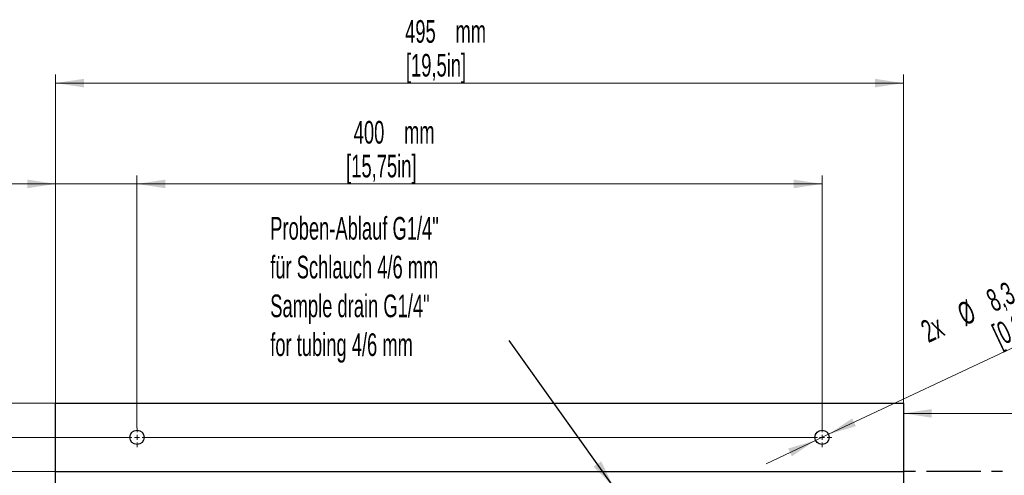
# Model space of a CAD drawing. Header units: millimetres. Extents: x 0 to 2100, y 0 to 1485.
# Tile 18 of 43: x 733 to 1307, y 912 to 1178. Entities that reach past the tile are written whole.
import ezdxf

# ---------------------------------------------------------------- set-up
doc = ezdxf.new("R2010")
doc.units = ezdxf.units.MM
doc.header["$LTSCALE"] = 5
doc.linetypes.add('CENTER', pattern=[10.16, 6.35, -1.27, 1.27, -1.27])
doc.styles.add('SLDTEXTSTYLE0', font='TXT', dxfattribs={"width": 0.605})
doc.dimstyles.new('SLDDIMSTYLE0', dxfattribs={"dimtxt": 12.841593, "dimasz": 16.5, "dimexe": 0, "dimexo": 0.0625, "dimgap": 3.210398, "dimtad": 1, "dimdec": 0, "dimrnd": 1e-09, "dimzin": 12, "dimdsep": 46, "dimtxsty": 'SLDTEXTSTYLE0', "dimsah": 1, "dimcen": 0.09, "dimadec": 0, "dimazin": 3, "dimtfac": 1, "dimtmove": 0, "dimatfit": 0, "dimfxl": 1, "dimfrac": 2, "dimtolj": 1, "dimtzin": 12, "dimarcsym": 0})
doc.dimstyles.new('SLDDIMSTYLE1', dxfattribs={"dimtxt": 12.841593, "dimasz": 16.5, "dimexe": 0, "dimexo": 0.0625, "dimgap": 3.210398, "dimtad": 1, "dimrnd": 1e-09, "dimzin": 12, "dimdsep": 46, "dimtxsty": 'SLDTEXTSTYLE0', "dimsah": 1, "dimcen": 0.09, "dimadec": 0, "dimazin": 3, "dimtfac": 1, "dimtofl": 0, "dimtmove": 0, "dimatfit": 3, "dimfxl": 1, "dimfrac": 2, "dimtolj": 1, "dimtzin": 12, "dimarcsym": 0})
doc.dimstyles.new('SLDDIMSTYLE2', dxfattribs={"dimtxt": 12.841593, "dimasz": 16.5, "dimexe": 0, "dimexo": 0.0625, "dimgap": 3.210398, "dimtad": 1, "dimrnd": 1e-09, "dimzin": 12, "dimdsep": 46, "dimtxsty": 'SLDTEXTSTYLE0', "dimsah": 1, "dimcen": 0.09, "dimadec": 0, "dimazin": 3, "dimtfac": 1, "dimtmove": 0, "dimatfit": 0, "dimfxl": 1, "dimfrac": 2, "dimtolj": 1, "dimtzin": 12, "dimarcsym": 0})
doc.dimstyles.new('SLDDIMSTYLE4', dxfattribs={"dimtxt": 12.841593, "dimasz": 16.5, "dimexe": 0, "dimexo": 0.0625, "dimgap": 3.210398, "dimtad": 1, "dimrnd": 1e-09, "dimzin": 12, "dimdsep": 46, "dimtxsty": 'SLDTEXTSTYLE0', "dimsah": 1, "dimcen": 0, "dimadec": 0, "dimazin": 3, "dimtfac": 1, "dimtmove": 0, "dimatfit": 3, "dimfxl": 1, "dimfrac": 2, "dimtolj": 1, "dimtzin": 12, "dimarcsym": 0})
doc.dimstyles.new('SLDDIMSTYLE5', dxfattribs={"dimtxt": 0.18, "dimasz": 16.5, "dimexe": 0, "dimexo": 0.0625, "dimgap": 0, "dimtad": 0, "dimtih": 1, "dimtoh": 1, "dimdec": 0, "dimrnd": 1e-09, "dimzin": 0, "dimdsep": 46, "dimtxsty": 'Standard', "dimsah": 1, "dimcen": 0.09, "dimadec": 0, "dimazin": 0, "dimtfac": 16.5, "dimtdec": 0, "dimtofl": 0, "dimtmove": 0, "dimatfit": 3, "dimfxl": 1, "dimfrac": 2, "dimtolj": 1, "dimtzin": 0, "dimarcsym": 0})

# ---------------------------------------------------------------- blocks, each defined once
blk = doc.blocks.new('_D')
at = {"color": 7, "linetype": 'Continuous', "lineweight": 0}
for p, q in [((753.53, 954.14), (753.53, 1087.06)), ((801.03, 939.79), (801.03, 1087.06)), ((753.53, 1082.06), (665.39, 1082.06)), ((801.03, 1082.06), (753.53, 1082.06)), ((801.03, 1082.06), (833.03, 1082.06))]:
    blk.add_line(p, q, dxfattribs=at)
at = {"color": 7, "linetype": 'Continuous', "lineweight": 18}
for points in [[(753.53, 1082.06), (737.03, 1084.56), (737.03, 1079.56)], [(801.03, 1082.06), (817.53, 1079.56), (817.53, 1084.56)]]:
    blk.add_solid(points, dxfattribs=at)
at = {"color": 7, "linetype": 'Continuous', "lineweight": 18, "char_height": 13.229, "attachment_point": 1, "style": 'SLDTEXTSTYLE0'}
for s, insert in [('48', (669.8, 1118.83)), ('mm', (689.4, 1118.83)), ('[1,87in]', (665.39, 1099.11))]:
    blk.add_mtext(s, dxfattribs=dict(at, insert=insert))
blk = doc.blocks.new('_D_1')
at = {"color": 7, "linetype": 'Continuous', "lineweight": 0}
for p, q in [((801.03, 939.79), (801.03, 1087.06)), ((1201.03, 939.79), (1201.03, 1087.06)), ((801.03, 1082.06), (1201.03, 1082.06))]:
    blk.add_line(p, q, dxfattribs=at)
at = {"color": 7, "linetype": 'Continuous', "lineweight": 18}
for points in [[(801.03, 1082.06), (817.53, 1079.56), (817.53, 1084.56)], [(1201.03, 1082.06), (1184.53, 1084.56), (1184.53, 1079.56)]]:
    blk.add_solid(points, dxfattribs=at)
at = {"color": 7, "linetype": 'Continuous', "lineweight": 18, "char_height": 13.229, "attachment_point": 1, "style": 'SLDTEXTSTYLE0'}
for s, insert in [('400', (927.58, 1118.83)), ('mm', (956.98, 1118.83)), ('[15,75in]', (923.17, 1099.11))]:
    blk.add_mtext(s, dxfattribs=dict(at, insert=insert))
blk = doc.blocks.new('_D_2')
at = {"color": 7, "linetype": 'Continuous', "lineweight": 0}
for p, q in [((753.53, 954.14), (753.53, 1145.91)), ((1248.53, 954.14), (1248.53, 1145.91)), ((1248.53, 1140.91), (753.53, 1140.91))]:
    blk.add_line(p, q, dxfattribs=at)
at = {"color": 7, "linetype": 'Continuous', "lineweight": 18}
for points in [[(753.53, 1140.91), (770.03, 1138.41), (770.03, 1143.41)], [(1248.53, 1140.91), (1232.03, 1143.41), (1232.03, 1138.41)]]:
    blk.add_solid(points, dxfattribs=at)
at = {"color": 7, "linetype": 'Continuous', "lineweight": 18, "char_height": 13.229, "attachment_point": 1, "style": 'SLDTEXTSTYLE0'}
for s, insert in [('495', (957.59, 1177.68)), ('mm', (986.99, 1177.68)), ('[19,5in]', (958.08, 1157.96))]:
    blk.add_mtext(s, dxfattribs=dict(at, insert=insert))
blk = doc.blocks.new('_D_3')
at = {"color": 7, "linetype": 'Continuous', "lineweight": 0}
for p, q in [((703.53, 954.14), (703.53, 1032.18)), ((753.53, 954.14), (698.53, 954.14)), ((703.53, 934.14), (703.53, 954.14)), ((795.38, 934.14), (698.53, 934.14)), ((703.53, 934.14), (703.53, 902.14))]:
    blk.add_line(p, q, dxfattribs=at)
at = {"color": 7, "linetype": 'Continuous', "lineweight": 18}
for points in [[(703.53, 954.14), (706.03, 970.64), (701.03, 970.64)], [(703.53, 934.14), (701.03, 917.64), (706.03, 917.64)]]:
    blk.add_solid(points, dxfattribs=at)
at = {"color": 7, "linetype": 'Continuous', "lineweight": 18, "char_height": 13.229, "attachment_point": 1, "rotation": 90, "style": 'SLDTEXTSTYLE0'}
for s, insert in [('[0,8in]', (686.48, 983.68)), ('mm', (666.76, 1002.79)), ('20', (666.76, 983.19))]:
    blk.add_mtext(s, dxfattribs=dict(at, insert=insert))
blk = doc.blocks.new('_D_4')
at = {"color": 7, "linetype": 'Continuous', "lineweight": 0}
for p, q in [((656.33, 954.14), (656.33, 1036.59)), ((753.53, 954.14), (651.33, 954.14)), ((656.33, 954.14), (656.33, 914.14)), ((753.53, 914.14), (651.33, 914.14)), ((656.33, 914.14), (656.33, 882.14))]:
    blk.add_line(p, q, dxfattribs=at)
at = {"color": 7, "linetype": 'Continuous', "lineweight": 18}
for points in [[(656.33, 954.14), (658.83, 970.64), (653.83, 970.64)], [(656.33, 914.14), (653.83, 897.64), (658.83, 897.64)]]:
    blk.add_solid(points, dxfattribs=at)
at = {"color": 7, "linetype": 'Continuous', "lineweight": 18, "char_height": 13.229, "attachment_point": 1, "rotation": 90, "style": 'SLDTEXTSTYLE0'}
for s, insert in [('[1,57in]', (639.28, 978.78)), ('mm', (619.56, 1002.79)), ('40', (619.56, 983.19))]:
    blk.add_mtext(s, dxfattribs=dict(at, insert=insert))
blk = doc.blocks.new('_D_5')
at = {"color": 7, "linetype": 'Continuous', "lineweight": 0}
for p, q in [((753.53, 954.14), (593.99, 954.14)), ((598.99, 835.14), (598.99, 954.14)), ((802.52, 835.14), (593.99, 835.14))]:
    blk.add_line(p, q, dxfattribs=at)
at = {"color": 7, "linetype": 'Continuous', "lineweight": 18}
for points in [[(598.99, 954.14), (596.49, 937.64), (601.49, 937.64)], [(598.99, 835.14), (601.49, 851.64), (596.49, 851.64)]]:
    blk.add_solid(points, dxfattribs=at)
at = {"color": 7, "linetype": 'Continuous', "lineweight": 18, "char_height": 13.229, "attachment_point": 1, "rotation": 90, "style": 'SLDTEXTSTYLE0'}
for s, insert in [('mm', (562.22, 886.85)), ('[4,69in]', (581.94, 857.95)), ('119', (562.22, 857.46))]:
    blk.add_mtext(s, dxfattribs=dict(at, insert=insert))
blk = doc.blocks.new('_D_6')
at = {"color": 7, "linetype": 'Continuous', "lineweight": 0}
for p, q in [((753.53, 954.14), (527.64, 954.14)), ((532.64, 954.14), (532.64, 744.14)), ((753.53, 744.14), (527.64, 744.14))]:
    blk.add_line(p, q, dxfattribs=at)
at = {"color": 7, "linetype": 'Continuous', "lineweight": 18}
for points in [[(532.64, 954.14), (530.14, 937.64), (535.14, 937.64)], [(532.64, 744.14), (535.14, 760.64), (530.14, 760.64)]]:
    blk.add_solid(points, dxfattribs=at)
at = {"color": 7, "linetype": 'Continuous', "lineweight": 18, "char_height": 13.229, "attachment_point": 1, "rotation": 90, "style": 'SLDTEXTSTYLE0'}
for s, insert in [('mm', (495.87, 854)), ('[8,27in]', (515.59, 825.09)), ('210', (495.87, 824.6))]:
    blk.add_mtext(s, dxfattribs=dict(at, insert=insert))
blk = doc.blocks.new('_D_7')
at = {"color": 7, "linetype": 'Continuous', "lineweight": 0}
for p, q in [((1248.53, 914.14), (1248.53, 953.12)), ((1598.53, 914.14), (1598.53, 953.12)), ((1598.53, 948.12), (1248.53, 948.12))]:
    blk.add_line(p, q, dxfattribs=at)
at = {"color": 7, "linetype": 'Continuous', "lineweight": 18}
for points in [[(1248.53, 948.12), (1265.03, 945.62), (1265.03, 950.62)], [(1598.53, 948.12), (1582.03, 950.62), (1582.03, 945.62)]]:
    blk.add_solid(points, dxfattribs=at)
at = {"color": 7, "linetype": 'Continuous', "lineweight": 18, "char_height": 13.229, "attachment_point": 1, "style": 'SLDTEXTSTYLE0'}
for s, insert in [('350', (1397.23, 984.9)), ('mm', (1426.63, 984.9)), ('[13,8in]', (1397.72, 965.18))]:
    blk.add_mtext(s, dxfattribs=dict(at, insert=insert))
blk = doc.blocks.new('_D_10')
at = {"color": 7, "linetype": 'Continuous', "lineweight": 0}
for p, q in [((1204.79, 935.9), (1360.08, 1008.95)), ((1197.28, 932.37), (1168.32, 918.75)), ((1204.79, 935.9), (1197.28, 932.37))]:
    blk.add_line(p, q, dxfattribs=at)
at = {"color": 7, "linetype": 'Continuous', "lineweight": 18}
for points in [[(1204.79, 935.9), (1220.78, 940.67), (1218.65, 945.19)], [(1197.28, 932.37), (1181.28, 927.61), (1183.41, 923.09)]]:
    blk.add_solid(points, dxfattribs=at)
at = {"color": 7, "linetype": 'Continuous', "lineweight": 18, "char_height": 13.229, "attachment_point": 1, "rotation": 25.19054, "style": 'SLDTEXTSTYLE0'}
for s, insert in [('mm', (1317.92, 1029.51)), ('8,3', (1295.75, 1019.08)), ('[0,33in]', (1299.16, 998.89)), ('%%c', (1278.79, 1011.1)), ('2x', (1257.51, 1001.09))]:
    blk.add_mtext(s, dxfattribs=dict(at, insert=insert))
blk = doc.blocks.new('SW_NOTE_0')
at = {"color": 0, "linetype": 'Continuous', "lineweight": 0, "char_height": 13.2292, "attachment_point": 1, "style": 'SLDTEXTSTYLE0'}
for s, insert in [('Proben-Ablauf G1/4"', (-139.43, 72.04)), ('für Schlauch 4/6 mm', (-139.43, 49.4)), ('Sample drain G1/4"', (-139.43, 26.76)), ('for tubing 4/6 mm', (-139.43, 4.13))]:
    blk.add_mtext(s, dxfattribs=dict(at, insert=insert))
blk = doc.blocks.new('SW_CENTERMARKSYMBOL_0')
at = {"color": 0, "linetype": 'Continuous', "lineweight": 18}
for p, q in [((-3, 0), (-5.65, 0)), ((0, 0), (-1.5, 0)), ((0, 3), (0, 5.65)), ((0, 0), (0, 1.5)), ((0, 0), (0, -1.5)), ((0, 0), (1.5, 0)), ((3, 0), (5.65, 0)), ((0, -3), (0, -5.65))]:
    blk.add_line(p, q, dxfattribs=at)
blk = doc.blocks.new('SW_CENTERMARKSYMBOL_1')
at = {"color": 0, "linetype": 'Continuous', "lineweight": 18}
for p, q in [((-3, 0), (-5.65, 0)), ((0, 0), (-1.5, 0)), ((0, 3), (0, 5.65)), ((0, 0), (0, 1.5)), ((0, 0), (0, -1.5)), ((0, 0), (1.5, 0)), ((3, 0), (397.32, 0)), ((0, -3), (0, -5.65))]:
    blk.add_line(p, q, dxfattribs=at)

msp = doc.modelspace()

# ---------------------------------------------------------------- linework, layer by layer
at = {"color": 7, "linetype": 'Continuous', "lineweight": 25}
for p, q in [((753.532, 914.138), (753.532, 954.138)), ((753.532, 954.138), (1248.532, 954.138)), ((1248.532, 954.138), (1248.532, 914.138)), ((753.532, 744.138), (753.532, 914.138)), ((753.532, 914.138), (1248.532, 914.138)), ((1248.532, 914.138), (1248.532, 744.138))]:
    msp.add_line(p, q, dxfattribs=at)
at = {"color": 7, "linetype": 'CENTER', "lineweight": 25}
msp.add_line((1598.532, 914.138), (1248.532, 914.138), dxfattribs=at)
at = {"color": 7, "linetype": 'Continuous', "lineweight": 25}
for centre in [(801.032, 934.138), (1201.032, 934.138)]:
    msp.add_circle(centre, 4.15, dxfattribs=at)

# ---------------------------------------------------------------- block references
at = {"color": 7, "linetype": 'Continuous', "lineweight": 0}
for name, p in [('SW_NOTE_0', (1018.263, 990.733)), ('SW_CENTERMARKSYMBOL_1', (801.032, 934.138)), ('SW_CENTERMARKSYMBOL_0', (1201.032, 934.138))]:
    msp.add_blockref(name, p, dxfattribs=at)

# ---------------------------------------------------------------- dimensions: what is measured, and where the dimension line sits
at = {"color": 7, "linetype": 'Continuous', "lineweight": 18}
for base, p1, p2, text, dimstyle, picture, middle in [((753.532, 1140.906), (1248.532, 954.138), (753.532, 954.138), '<>mm\\P[19,5in]', 'SLDDIMSTYLE1', '_D_2', (986.99, 1140.906)), ((753.532282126, 1082.060031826), (801.032282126, 939.788242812), (753.532282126, 954.138242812), '<>mm\\P[1,87in]', 'SLDDIMSTYLE0', '_D', (694.299118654, 1082.060031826)), ((1201.032, 1082.06), (801.032, 939.788), (1201.032, 939.788), '<>mm\\P[15,75in]', 'SLDDIMSTYLE1', '_D_1', (956.982, 1082.06)), ((1248.532, 948.124), (1598.532, 914.138), (1248.532, 914.138), '<>mm\\P[13,8in]', 'SLDDIMSTYLE1', '_D_7', (1426.627, 948.124))]:
    dim = msp.add_linear_dim(base=base, p1=p1, p2=p2, text=text, dimstyle=dimstyle, dxfattribs=at)
    dim.commit()
    dim.dimension.update_dxf_attribs({"geometry": picture, "text_midpoint": middle, "dimtype": 160})
for base, p1, p2, text, dimstyle, picture, middle in [((656.331, 914.138), (753.532, 954.138), (753.532, 914.138), '<>mm\\P[1,57in]', 'SLDDIMSTYLE2', '_D_4', (656.331, 1007.685)), ((703.532, 954.138), (795.382, 934.138), (753.532, 954.138), '<>mm\\P[0,8in]', 'SLDDIMSTYLE2', '_D_3', (703.532, 1007.685)), ((532.641, 744.138), (753.532, 954.138), (753.532, 744.138), '<>mm\\P[8,27in]', 'SLDDIMSTYLE1', '_D_6', (532.641, 853.996)), ((598.99, 954.138), (802.518, 835.138), (753.532, 954.138), '<>mm\\P[4,69in]', 'SLDDIMSTYLE1', '_D_5', (598.99, 886.854))]:
    dim = msp.add_linear_dim(base=base, p1=p1, p2=p2, angle=90, text=text, dimstyle=dimstyle, dxfattribs=at)
    dim.commit()
    dim.dimension.update_dxf_attribs({"geometry": picture, "text_midpoint": middle, "dimtype": 160})
dim = msp.add_diameter_dim_2p(p1=(1204.788, 935.905), p2=(1197.277, 932.372), text='2x <>mm\\P       [0,33in]', dimstyle='SLDDIMSTYLE4', dxfattribs=at)
dim.commit()
dim.dimension.update_dxf_attribs({"geometry": '_D_10', "text_midpoint": (1317.911, 989.114), "dimtype": 163})

# ---------------------------------------------------------------- leaders
at = {"color": 7, "linetype": 'Continuous', "lineweight": 0}
msp.add_leader([(1079.443, 905.138), (1018.263, 990.733)], dimstyle='SLDDIMSTYLE5', dxfattribs=at)

doc.saveas('drawing.dxf')
